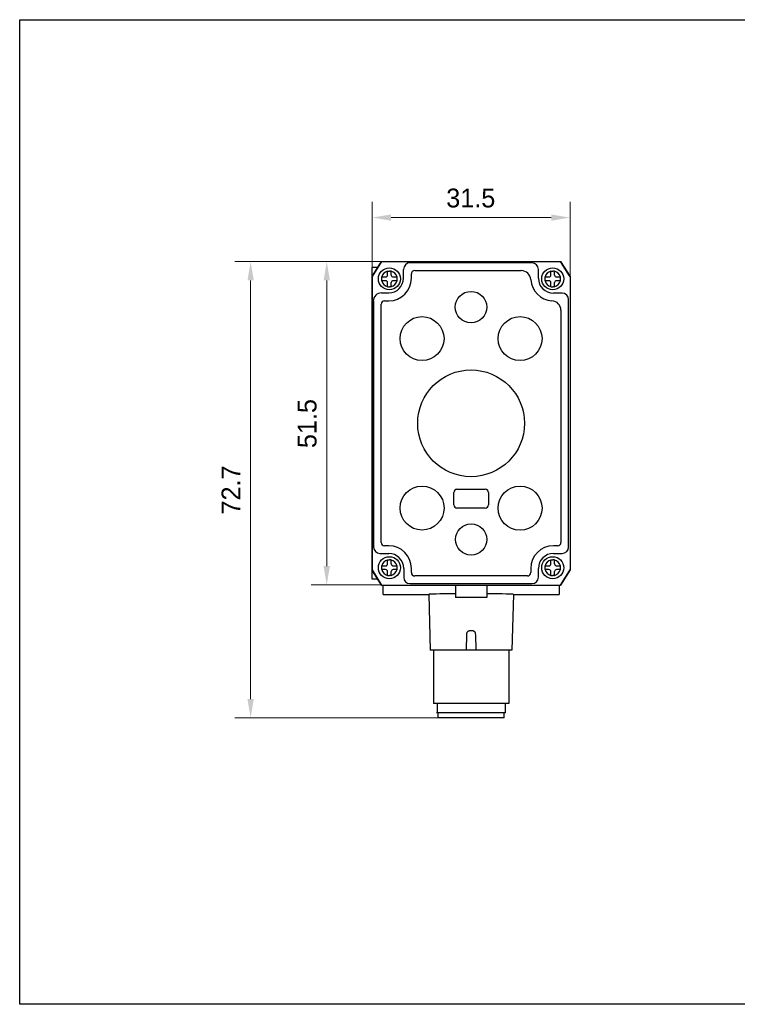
# Model space of a CAD drawing. Header units: millimetres. Extents: x -47 to 242, y 11 to 168.
# Tile 1 of 2: x -47 to 68, y 11 to 168. Entities that reach past the tile are written whole.
import ezdxf

# ---------------------------------------------------------------- set-up
doc = ezdxf.new("R2010")
doc.units = ezdxf.units.MM
doc.header["$LTSCALE"] = 16.335
doc.header["$PDMODE"] = 3
doc.header["$PDSIZE"] = 8
doc.layers.get('0').update_dxf_attribs({"linetype": 'CONTINUOUS'})
doc.layers.get('Defpoints').update_dxf_attribs({"linetype": 'CONTINUOUS'})
for name, color, linetype in [('000-ID2000X_DXF_DIMENSION', 7, 'CONTINUOUS'), ('DA-13-014413DXF_CONTINUOUS_LINE', 7, 'CONTINUOUS'), ('DE-13-002784DXF_CONTINUOUS_LINE', 7, 'CONTINUOUS'), ('DE-13-002800DXF_CONTINUOUS_LINE', 7, 'CONTINUOUS'), ('DE-13-002801DXF_CONTINUOUS_LINE', 7, 'CONTINUOUS'), ('DE-13-002819DXF_CONTINUOUS_LINE', 7, 'CONTINUOUS'), ('DE-18-000293DXF_CONTINUOUS_LINE', 7, 'CONTINUOUS'), ('DE-18-000305DXF_CONTINUOUS_LINE', 7, 'CONTINUOUS'), ('DE-19-012634DXF_CONTINUOUS_LINE', 7, 'CONTINUOUS'), ('SC-PM2X10B_DXF_CONTINUOUS_LINE', 7, 'CONTINUOUS')]:
    doc.layers.add(name, color=color, linetype=linetype)
doc.styles.add('尺寸值（小）', font='兰亭黑 GBK.TTF', dxfattribs={"height": 3})
doc.dimstyles.new('1直线标注', dxfattribs={"dimtxt": 3, "dimasz": 3, "dimexe": 2.5, "dimexo": 0, "dimtad": 1, "dimdec": 1, "dimdsep": 46, "dimtxsty": '尺寸值（小）', "dimblk": '_FILLED', "dimcen": 0, "dimclrd": 8, "dimclre": 8, "dimclrt": 7, "dimadec": 0, "dimazin": 0, "dimtp": 0.001, "dimtm": 0.001, "dimtfac": 1, "dimtdec": 1, "dimtmove": 0, "dimatfit": 0, "dimldrblk": '_FILLED', "dimfxl": 1, "dimtolj": 1, "dimlwd": 15, "dimlwe": 15, "dimarcsym": 0})

# ---------------------------------------------------------------- blocks, each defined once
blk = doc.blocks.new('_FILLED')
at = {"color": 0, "linetype": 'ByBlock'}
blk.add_solid([(0, 0), (-1, 0.167), (-1, -0.167)], dxfattribs=at)
blk = doc.blocks.new('*D115')
at = {"layer": '000-ID2000X_DXF_DIMENSION', "color": 8, "lineweight": 15}
for p, q in [((9.59, 128.81), (9.59, 139.26)), ((41.09, 127.36), (41.09, 139.26)), ((12.59, 136.76), (38.09, 136.76))]:
    blk.add_line(p, q, dxfattribs=at)
at = {"layer": 'Defpoints', "color": 0}
for p in [(41.09, 136.76), (9.59, 128.81), (41.09, 127.36)]:
    blk.add_point(p, dxfattribs=at)
at = {"layer": '000-ID2000X_DXF_DIMENSION', "color": 8, "linetype": 'ByBlock', "lineweight": 15, "xscale": 3, "yscale": 3, "zscale": 3, "rotation": 180}
blk.add_blockref('_FILLED', (9.59, 136.76), dxfattribs=at)
at = {"layer": '000-ID2000X_DXF_DIMENSION', "color": 8, "linetype": 'ByBlock', "lineweight": 15, "xscale": 3, "yscale": 3, "zscale": 3}
blk.add_blockref('_FILLED', (41.09, 136.76), dxfattribs=at)
at = {"layer": '000-ID2000X_DXF_DIMENSION', "color": 7, "insert": (25.29, 141.38), "char_height": 3, "attachment_point": 2, "line_spacing_factor": 0.9, "style": '尺寸值（小）'}
blk.add_mtext('\\A1;31.5', dxfattribs=at)
blk = doc.blocks.new('*D116')
at = {"layer": '000-ID2000X_DXF_DIMENSION', "color": 8, "lineweight": 15}
for p, q in [((11.09, 129.76), (-0.14, 129.76)), ((2.36, 126.76), (2.36, 81.26)), ((11.09, 78.26), (-0.14, 78.26))]:
    blk.add_line(p, q, dxfattribs=at)
at = {"layer": 'Defpoints', "color": 0}
for p in [(11.09, 129.76), (2.36, 78.26), (11.09, 78.26)]:
    blk.add_point(p, dxfattribs=at)
at = {"layer": '000-ID2000X_DXF_DIMENSION', "color": 8, "linetype": 'ByBlock', "lineweight": 15, "xscale": 3, "yscale": 3, "zscale": 3}
for p, rotation in [((2.36, 129.76), 90), ((2.36, 78.26), 270)]:
    blk.add_blockref('_FILLED', p, dxfattribs=dict(at, rotation=rotation))
at = {"layer": '000-ID2000X_DXF_DIMENSION', "color": 7, "insert": (-2.27, 103.96), "char_height": 3, "attachment_point": 2, "rotation": 90, "line_spacing_factor": 0.9, "style": '尺寸值（小）'}
blk.add_mtext('\\A1;51.5', dxfattribs=at)
blk = doc.blocks.new('*D117')
at = {"layer": '000-ID2000X_DXF_DIMENSION', "color": 8, "lineweight": 15}
for p, q in [((11.09, 129.76), (-12.26, 129.76)), ((-9.76, 60.09), (-9.76, 126.76)), ((20.09, 57.09), (-12.26, 57.09))]:
    blk.add_line(p, q, dxfattribs=at)
at = {"layer": 'Defpoints', "color": 0}
for p in [(-9.76, 129.76), (11.09, 129.76), (20.09, 57.09)]:
    blk.add_point(p, dxfattribs=at)
at = {"layer": '000-ID2000X_DXF_DIMENSION', "color": 8, "linetype": 'ByBlock', "lineweight": 15, "xscale": 3, "yscale": 3, "zscale": 3}
for p, rotation in [((-9.76, 129.76), 90), ((-9.76, 57.09), 270)]:
    blk.add_blockref('_FILLED', p, dxfattribs=dict(at, rotation=rotation))
at = {"layer": '000-ID2000X_DXF_DIMENSION', "color": 7, "insert": (-14.39, 93.39), "char_height": 3, "attachment_point": 2, "rotation": 90, "line_spacing_factor": 0.9, "style": '尺寸值（小）'}
blk.add_mtext('\\A1;72.7', dxfattribs=at)

msp = doc.modelspace()

# ---------------------------------------------------------------- linework, layer by layer
msp.add_lwpolyline([(-46.52538, 168.27322), (241.72119, 168.27322), (241.72119, 11.4924), (-46.52538, 11.4924)], close=True)
at = {"layer": 'DA-13-014413DXF_CONTINUOUS_LINE'}
for p, q in [((9.66409, 127.47818), (10.94129, 129.5217)), ((11.36515, 129.75662), (39.31109, 129.75662)), ((39.73494, 129.5217), (41.01214, 127.47818)), ((9.58812, 127.21327), (9.58812, 80.79996)), ((41.08812, 127.21327), (41.08812, 80.79996)), ((10.94129, 78.49154), (9.66409, 80.53506)), ((41.01214, 80.53506), (39.73494, 78.49154)), ((11.36515, 78.25662), (39.31109, 78.25662))]:
    msp.add_line(p, q, dxfattribs=at)
at = {"layer": 'DE-13-002784DXF_CONTINUOUS_LINE'}
for p, q in [((11.34001, 76.75735), (11.34001, 78.25662)), ((39.34001, 78.25662), (39.34001, 76.75735)), ((11.34001, 76.75753), (18.60785, 76.75753)), ((11.34001, 76.75735), (18.60798, 76.75735)), ((18.60777, 76.75805), (18.84001, 67.88896)), ((32.07226, 76.75805), (31.84001, 67.88896)), ((32.07205, 76.75735), (39.34001, 76.75735)), ((32.07218, 76.75753), (39.34001, 76.75753)), ((25.07506, 70.98879), (25.60497, 70.98879)), ((24.59001, 67.88896), (24.65569, 70.39694)), ((26.02434, 70.39694), (26.09001, 67.88896)), ((31.84001, 67.88896), (18.84001, 67.88896)), ((19.34001, 67.88896), (19.34001, 59.38896)), ((31.34001, 67.88896), (31.34001, 59.38896)), ((31.34001, 59.38896), (19.34001, 59.38896)), ((19.94001, 59.38896), (19.94001, 57.88896)), ((30.74001, 59.38896), (30.74001, 57.88896)), ((30.84001, 57.88896), (19.84001, 57.88896))]:
    msp.add_line(p, q, dxfattribs=at)
for start_param, end_param in [(1.951593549, 3.142049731), (-0.000457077, 1.190606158)]:
    msp.add_ellipse((25.34001, 76.75811), major_axis=(6.73225, 0), ratio=0.017455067, start_param=start_param, end_param=end_param, dxfattribs=at)
for points, knots in [([(24.65569, 70.39694), (24.65742, 70.46298), (24.67187, 70.56232), (24.71446, 70.68771), (24.75876, 70.77679), (24.81638, 70.85796), (24.88847, 70.92684), (24.96146, 70.96795), (25.02537, 70.9857), (25.05852, 70.98879), (25.07506, 70.98879)], [0, 0, 0, 0, 0.250028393, 0.375163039, 0.500219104, 0.625191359, 0.750066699, 0.874840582, 0.937408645, 1, 1, 1, 1]), ([(25.60497, 70.98879), (25.62151, 70.98879), (25.65466, 70.9857), (25.71856, 70.96795), (25.79156, 70.92684), (25.86365, 70.85796), (25.92127, 70.77679), (25.96557, 70.68771), (26.00816, 70.56232), (26.02261, 70.46298), (26.02434, 70.39694)], [0, 0, 0, 0, 0.062591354, 0.125159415, 0.249933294, 0.374808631, 0.499780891, 0.624836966, 0.749971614, 1, 1, 1, 1])]:
    msp.add_open_spline(points, degree=3, knots=knots, dxfattribs=at)
at = {"layer": 'DE-13-002800DXF_CONTINUOUS_LINE'}
for p, q in [((10.94124, 129.52162), (9.66412, 127.47822)), ((11.36524, 129.75662), (39.31099, 129.75662)), ((41.01212, 127.47822), (39.73499, 129.52162)), ((9.58812, 127.21322), (9.58812, 80.80001)), ((41.08812, 127.21322), (41.08812, 80.80001)), ((9.66412, 80.53501), (10.94124, 78.49162)), ((39.73499, 78.49162), (41.01212, 80.53501)), ((11.36524, 78.25662), (39.31099, 78.25662))]:
    msp.add_line(p, q, dxfattribs=at)
at = {"layer": 'DE-13-002801DXF_CONTINUOUS_LINE'}
for p, q in [((11.08812, 129.75662), (9.58812, 127.35662)), ((9.58812, 79.20662), (9.58812, 128.80662)), ((10.49437, 128.80662), (9.58812, 128.80662)), ((11.08812, 129.75662), (39.58812, 129.75662)), ((41.08812, 127.35662), (39.58812, 129.75662)), ((41.08812, 127.35662), (41.08812, 80.65662)), ((9.58812, 80.65662), (11.08812, 78.25662)), ((39.58812, 78.25662), (41.08812, 80.65662)), ((10.49437, 79.20662), (9.58812, 79.20662)), ((11.08812, 78.25662), (39.58812, 78.25662)), ((22.83812, 78.25662), (22.83812, 76.25662)), ((27.83812, 78.25662), (27.83812, 76.25662)), ((27.83812, 76.25662), (22.83812, 76.25662))]:
    msp.add_line(p, q, dxfattribs=at)
at = {"layer": 'DE-13-002819DXF_CONTINUOUS_LINE'}
for p, q in [((9.58812, 127.35662), (11.08812, 129.75662)), ((11.08812, 129.75662), (39.58812, 129.75662)), ((15.63812, 129.56808), (15.63812, 129.53404)), ((35.03812, 129.53404), (15.63812, 129.53404)), ((39.58812, 129.75662), (41.08812, 127.35662)), ((9.58812, 127.35662), (9.58812, 80.65662)), ((14.57666, 127.10662), (14.57666, 128.50662)), ((15.83193, 127.10662), (15.83193, 127.78662)), ((16.35812, 128.3128), (33.32813, 128.3128)), ((36.06554, 127.10662), (36.06554, 128.50662)), ((41.08812, 127.35662), (41.08812, 80.65662)), ((11.08812, 124.76808), (12.23812, 124.76808)), ((39.83812, 124.73404), (38.43812, 124.73404)), ((9.8107, 123.45662), (9.77666, 123.45662)), ((9.8107, 123.45662), (9.8107, 84.30662)), ((11.03193, 85.02662), (11.03193, 122.98662)), ((11.55812, 123.5128), (12.23812, 123.5128)), ((40.86554, 84.30662), (40.86554, 123.70662)), ((39.6443, 121.99663), (39.6443, 85.02662)), ((10.83812, 83.2792), (12.23812, 83.2792)), ((12.23812, 84.50043), (11.55812, 84.50043)), ((39.11812, 84.50043), (38.43812, 84.50043)), ((38.43812, 83.2792), (39.83812, 83.2792)), ((11.08812, 78.25662), (9.58812, 80.65662)), ((14.6107, 80.90662), (14.6107, 79.50662)), ((15.83193, 80.22662), (15.83193, 80.90662)), ((34.8443, 80.90662), (34.8443, 80.22662)), ((36.06554, 79.50662), (36.06554, 80.90662)), ((41.08812, 80.65662), (39.58812, 78.25662)), ((15.63812, 78.4792), (35.03812, 78.4792)), ((34.31812, 79.70043), (16.35812, 79.70043)), ((11.08812, 78.25662), (39.58812, 78.25662))]:
    msp.add_line(p, q, dxfattribs=at)
for centre, radius, start, end in [((15.63812, 128.50662), 1.06146, 90, 180), ((35.03812, 128.50662), 1.02742, 0, 90), ((12.23812, 127.10662), 3.59382, 270, 0), ((12.23812, 127.10662), 2.33854, 270, 0), ((16.35812, 127.78662), 0.52618, 90, 180), ((33.32813, 126.78662), 1.52618, 3.5833217, 90), ((38.43812, 127.10662), 2.37258, 180, 270), ((38.43812, 127.10662), 3.59382, 183.5833217, 266.4166783), ((11.08812, 123.45662), 1.31146, 90, 180), ((39.83812, 123.70662), 1.02742, 0, 90), ((11.55812, 122.98662), 0.52618, 90, 180), ((38.11812, 121.99663), 1.52618, 0, 86.4166783), ((11.55812, 85.02662), 0.52618, 180, 270), ((39.11812, 85.02662), 0.52618, 270, 0), ((10.83812, 84.30662), 1.02742, 180, 270), ((12.23812, 80.90662), 3.59382, 0, 90), ((12.23812, 80.90662), 2.37258, 0, 90), ((38.43812, 80.90662), 3.59382, 90, 180), ((38.43812, 80.90662), 2.37258, 90, 180), ((39.83812, 84.30662), 1.02742, 270, 0), ((16.35812, 80.22662), 0.52618, 180, 270), ((34.31812, 80.22662), 0.52618, 270, 0), ((15.63812, 79.50662), 1.02742, 180, 270), ((35.03812, 79.50662), 1.02742, 270, 0)]:
    msp.add_arc(centre, radius, start, end, dxfattribs=at)
at = {"layer": 'DE-18-000293DXF_CONTINUOUS_LINE'}
for p, q in [((22.58812, 91.00662), (22.58812, 93.00662)), ((23.08812, 93.50662), (27.58812, 93.50662)), ((28.08812, 93.00662), (28.08812, 91.00662)), ((27.58812, 90.50662), (23.08812, 90.50662))]:
    msp.add_line(p, q, dxfattribs=at)
for centre, radius in [((25.32812, 122.50662), 2.5), ((17.52812, 117.49662), 3.5), ((33.13812, 117.49662), 3.5), ((25.33812, 104.00662), 8.5), ((17.53812, 90.50662), 3.5), ((33.13812, 90.49662), 3.5), ((25.34812, 85.50662), 2.5)]:
    msp.add_circle(centre, radius, dxfattribs=at)
for centre, start, end in [((23.08812, 93.00662), 90, 180), ((27.58812, 93.00662), 0, 90), ((23.08812, 91.00662), 180, 270), ((27.58812, 91.00662), 270, 0)]:
    msp.add_arc(centre, 0.5, start, end, dxfattribs=at)
at = {"layer": 'DE-18-000305DXF_CONTINUOUS_LINE'}
for p, q in [((22.58812, 91.00662), (22.58812, 93.00662)), ((23.08812, 93.50662), (27.58812, 93.50662)), ((28.08812, 93.00662), (28.08812, 91.00662)), ((27.58812, 90.50662), (23.08812, 90.50662))]:
    msp.add_line(p, q, dxfattribs=at)
for centre, radius in [((25.32812, 122.50662), 2.5), ((17.52812, 117.49662), 3.5), ((33.13812, 117.49662), 3.5), ((25.33812, 104.00662), 8.5), ((17.53812, 90.50662), 3.5), ((33.13812, 90.49662), 3.5), ((25.34812, 85.50662), 2.5)]:
    msp.add_circle(centre, radius, dxfattribs=at)
for centre, start, end in [((23.08812, 93.00662), 90, 180), ((27.58812, 93.00662), 0, 90), ((23.08812, 91.00662), 180, 270), ((27.58812, 91.00662), 270, 0)]:
    msp.add_arc(centre, 0.5, start, end, dxfattribs=at)
at = {"layer": 'DE-19-012634DXF_CONTINUOUS_LINE'}
for p, q in [((20.09001, 57.08896), (20.09001, 57.88896)), ((30.59001, 57.08896), (20.09001, 57.08896)), ((30.59001, 57.08896), (30.59001, 57.88896))]:
    msp.add_line(p, q, dxfattribs=at)
at = {"layer": 'SC-PM2X10B_DXF_CONTINUOUS_LINE'}
for p, q in [((11.08834, 127.30662), (11.0882, 127.23979)), ((11.08834, 127.30662), (11.73812, 127.30662)), ((12.03812, 128.2564), (12.08816, 128.25651)), ((12.03812, 127.60662), (12.03812, 128.2564)), ((12.08816, 128.25651), (12.33812, 128.25662)), ((12.63812, 127.60662), (12.63812, 128.2564)), ((12.93812, 127.30662), (13.5879, 127.30662)), ((37.08834, 127.30662), (37.0882, 127.23979)), ((37.08834, 127.30662), (37.73812, 127.30662)), ((38.03812, 128.2564), (38.08816, 128.25651)), ((38.03812, 127.60662), (38.03812, 128.2564)), ((38.08816, 128.25651), (38.33812, 128.25662)), ((38.63812, 127.60662), (38.63812, 128.2564)), ((38.93812, 127.30662), (39.5879, 127.30662)), ((11.73812, 126.70662), (11.08834, 126.70662)), ((12.03812, 125.75684), (12.03812, 126.40662)), ((12.53828, 125.75666), (12.33812, 125.75662)), ((12.63812, 125.75684), (12.63812, 126.40662)), ((13.5879, 126.70662), (12.93812, 126.70662)), ((13.5879, 126.70662), (13.58804, 126.77344)), ((37.73812, 126.70662), (37.08834, 126.70662)), ((38.03812, 125.75684), (38.03812, 126.40662)), ((38.53828, 125.75666), (38.33812, 125.75662)), ((38.63812, 125.75684), (38.63812, 126.40662)), ((39.5879, 126.70662), (38.93812, 126.70662)), ((39.5879, 126.70662), (39.58804, 126.77344)), ((12.03812, 82.2564), (12.08816, 82.25651)), ((12.03812, 81.60662), (12.03812, 82.2564)), ((12.08816, 82.25651), (12.33812, 82.25662)), ((12.63812, 81.60662), (12.63812, 82.2564)), ((38.03812, 82.2564), (38.08816, 82.25651)), ((38.03812, 81.60662), (38.03812, 82.2564)), ((38.08816, 82.25651), (38.33812, 82.25662)), ((38.63812, 81.60662), (38.63812, 82.2564)), ((11.08834, 81.30662), (11.0882, 81.23979)), ((11.08834, 81.30662), (11.73812, 81.30662)), ((11.73812, 80.70662), (11.08834, 80.70662)), ((12.03812, 79.75684), (12.03812, 80.40662)), ((12.63812, 79.75684), (12.63812, 80.40662)), ((12.93812, 81.30662), (13.5879, 81.30662)), ((13.5879, 80.70662), (12.93812, 80.70662)), ((13.5879, 80.70662), (13.58804, 80.77344)), ((37.08834, 81.30662), (37.0882, 81.23979)), ((37.08834, 81.30662), (37.73812, 81.30662)), ((37.73812, 80.70662), (37.08834, 80.70662)), ((38.03812, 79.75684), (38.03812, 80.40662)), ((38.63812, 79.75684), (38.63812, 80.40662)), ((38.93812, 81.30662), (39.5879, 81.30662)), ((39.5879, 80.70662), (38.93812, 80.70662)), ((39.5879, 80.70662), (39.58804, 80.77344)), ((12.53828, 79.75666), (12.33812, 79.75662)), ((38.53828, 79.75666), (38.33812, 79.75662))]:
    msp.add_line(p, q, dxfattribs=at)
for centre in [(12.33812, 127.00662), (38.33812, 127.00662), (12.33812, 81.00662), (38.33812, 81.00662)]:
    msp.add_circle(centre, 1.75, dxfattribs=at)
for centre, radius, start, end in [((135.70921, 127.00589), 124.62124, 179.8924636, 180.1375941), ((12.33812, 127.00662), 1.25, 103.8865404, 166.1134596), ((11.73812, 127.60662), 0.3, 270, 0), ((12.41172, 23.96573), 104.29091, 89.8756188, 90.0404341), ((12.33812, 127.00662), 1.25, 13.8865404, 76.1134596), ((12.93812, 127.60662), 0.3, 180, 270), ((-111.03297, 127.00734), 124.62123, 359.8924636, 0.1375941), ((161.70921, 127.00589), 124.62124, 179.8924636, 180.1375941), ((38.33812, 127.00662), 1.25, 103.8865404, 166.1134596), ((37.73812, 127.60662), 0.3, 270, 0), ((38.41172, 23.96573), 104.29091, 89.8756188, 90.0404341), ((38.33812, 127.00662), 1.25, 13.8865404, 76.1134596), ((38.93812, 127.60662), 0.3, 180, 270), ((-85.03297, 127.00734), 124.62123, 359.8924636, 0.1375941), ((12.33812, 127.00662), 1.25, 193.8865404, 256.1134596), ((11.73812, 126.40662), 0.3, 0, 90), ((12.26452, 230.0475), 104.29091, 269.8756188, 270.0404341), ((12.50058, 175.54257), 49.78593, 270.0433781, 270.1582792), ((12.33812, 127.00662), 1.25, 283.8865404, 346.1134596), ((12.93812, 126.40662), 0.3, 90, 180), ((38.33812, 127.00662), 1.25, 193.8865404, 256.1134596), ((37.73812, 126.40662), 0.3, 0, 90), ((38.26452, 230.0475), 104.29091, 269.8756188, 270.0404341), ((38.50058, 175.54257), 49.78593, 270.0433781, 270.1582792), ((38.33812, 127.00662), 1.25, 283.8865404, 346.1134596), ((38.93812, 126.40662), 0.3, 90, 180), ((12.33812, 81.00662), 1.25, 103.8865404, 166.1134596), ((11.73812, 81.60662), 0.3, 270, 0), ((12.41172, -22.03427), 104.29091, 89.8756188, 90.0404341), ((12.33812, 81.00662), 1.25, 13.8865404, 76.1134596), ((12.93812, 81.60662), 0.3, 180, 270), ((38.33812, 81.00662), 1.25, 103.8865404, 166.1134596), ((37.73812, 81.60662), 0.3, 270, 0), ((38.41172, -22.03427), 104.29091, 89.8756188, 90.0404341), ((38.33812, 81.00662), 1.25, 13.8865404, 76.1134596), ((38.93812, 81.60662), 0.3, 180, 270), ((135.70921, 81.00589), 124.62124, 179.8924636, 180.1375941), ((12.33812, 81.00662), 1.25, 193.8865404, 256.1134596), ((11.73812, 80.40662), 0.3, 0, 90), ((12.33812, 81.00662), 1.25, 283.8865404, 346.1134596), ((12.93812, 80.40662), 0.3, 90, 180), ((-111.03297, 81.00734), 124.62123, 359.8924636, 0.1375941), ((161.70921, 81.00589), 124.62124, 179.8924636, 180.1375941), ((38.33812, 81.00662), 1.25, 193.8865404, 256.1134596), ((37.73812, 80.40662), 0.3, 0, 90), ((38.33812, 81.00662), 1.25, 283.8865404, 346.1134596), ((38.93812, 80.40662), 0.3, 90, 180), ((-85.03297, 81.00734), 124.62123, 359.8924636, 0.1375941), ((12.26452, 184.0475), 104.29091, 269.8756188, 270.0404341), ((12.50058, 129.54257), 49.78593, 270.0433781, 270.1582792), ((38.26452, 184.0475), 104.29091, 269.8756188, 270.0404341), ((38.50058, 129.54257), 49.78593, 270.0433781, 270.1582792)]:
    msp.add_arc(centre, radius, start, end, dxfattribs=at)

# ---------------------------------------------------------------- dimensions: what is measured, and where the dimension line sits
at = {"layer": '000-ID2000X_DXF_DIMENSION'}
dim = msp.add_linear_dim(base=(41.08812, 136.75534), p1=(9.58812, 128.80662), p2=(41.08812, 127.35662), dimstyle='1直线标注', dxfattribs=at)
dim.commit()
dim.dimension.update_dxf_attribs({"geometry": '*D115', "text_midpoint": (25.29417, 136.75534), "dimtype": 160})
for base, p1, p2, angle, picture, middle in [((-9.76478, 129.75662), (20.09001, 57.08896), (11.08812, 129.75662), 90, '*D117', (-9.76478, 93.39349)), ((2.3599, 78.25662), (11.08812, 129.75662), (11.08812, 78.25662), 270, '*D116', (2.3599, 103.96267))]:
    dim = msp.add_linear_dim(base=base, p1=p1, p2=p2, angle=angle, dimstyle='1直线标注', dxfattribs=at)
    dim.commit()
    dim.dimension.update_dxf_attribs({"geometry": picture, "text_midpoint": middle, "dimtype": 160})

doc.saveas('drawing.dxf')
